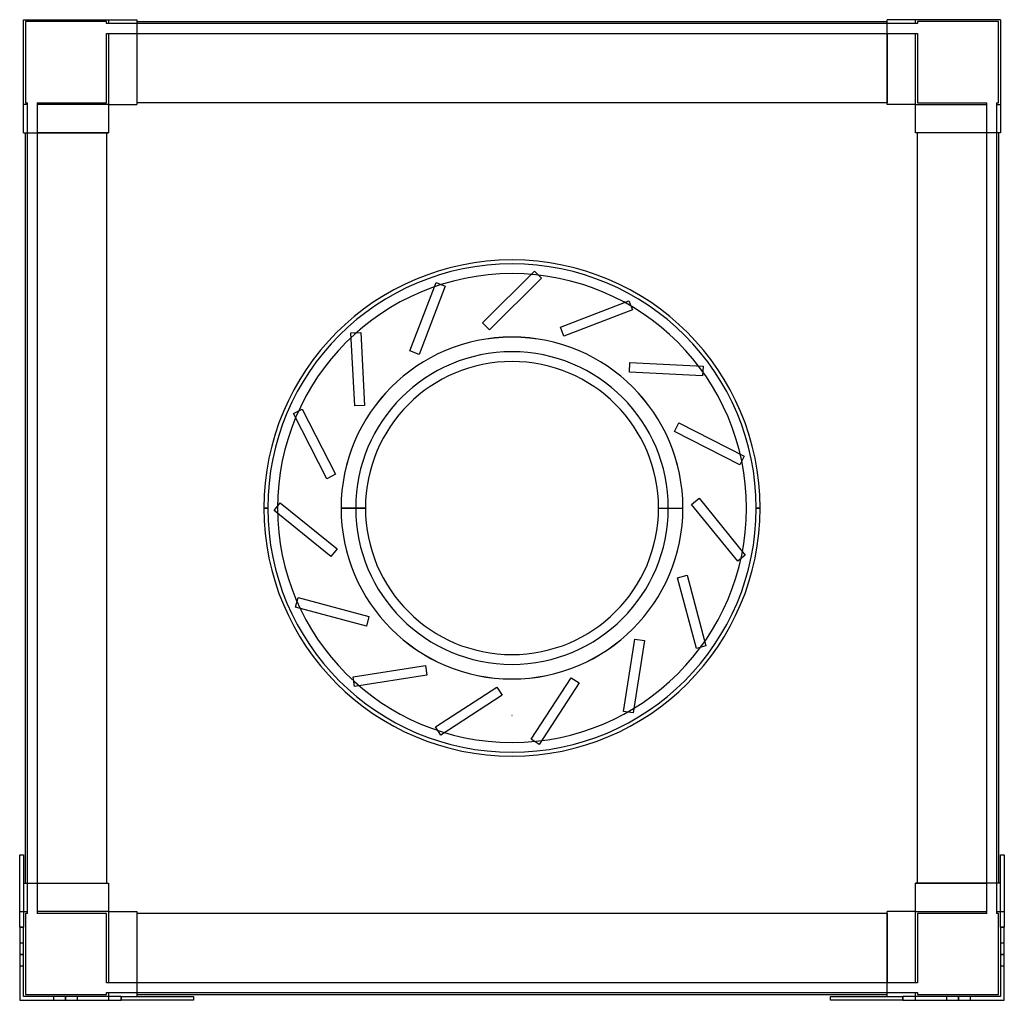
# Model space of a CAD drawing. Header units: millimetres. Extents: x -252 to 252, y -252 to 250.
import ezdxf

# ---------------------------------------------------------------- set-up
doc = ezdxf.new("R2010")
doc.units = ezdxf.units.MM
doc.layers.add('MAIN-1', color=7, linetype='Continuous')
doc.layers.add('MAIN-2', color=7, linetype='Continuous')

msp = doc.modelspace()

# ---------------------------------------------------------------- linework, layer by layer
at = {"layer": 'MAIN-1'}
for p, q in [((-250, 192), (-250, 250)), ((-250, 250), (-192, 250)), ((-192, 250), (-192, 206.5)), ((-192, 249), (192, 249)), ((192, 206.5), (192, 250)), ((250, 250), (192, 250)), ((250, 250), (250, 192)), ((192, 207.5), (-192, 207.5)), ((-206.5, 206.5), (-192, 206.5)), ((-206.5, 206.5), (-206.5, 192)), ((206.5, 206.5), (192, 206.5)), ((206.5, 192), (206.5, 206.5)), ((-250, 192), (-206.5, 192)), ((-249, -192), (-249, 192)), ((-207.5, 192), (-207.5, -192)), ((250, 192), (206.5, 192)), ((207.5, -192), (207.5, 192)), ((249, 192), (249, -192)), ((-127, 0), (-125, 0)), ((-75.01, 0), (-87.51, 0)), ((75.01, 0), (87.51, 0)), ((127, 0), (125, 0)), ((-252, -177.5), (-250, -177.5)), ((-252, -214.5), (-252, -177.5)), ((-250, -177.5), (-250, -214.5)), ((250, -214.5), (250, -177.5)), ((250, -177.5), (252, -177.5)), ((252, -177.5), (252, -214.5)), ((-250, -192), (-206.5, -192)), ((-206.5, -192), (-206.5, -206.5)), ((250, -192), (206.5, -192)), ((206.5, -206.5), (206.5, -192)), ((-206.5, -206.5), (-192, -206.5)), ((-192, -206.5), (-192, -250)), ((192, -250), (192, -206.5)), ((206.5, -206.5), (192, -206.5)), ((192, -207.5), (-192, -207.5)), ((-250, -214.5), (-252, -214.5)), ((-252, -214.5), (-252, -252)), ((-250, -250), (-250, -214.5)), ((250, -214.5), (250, -250)), ((252, -214.5), (250, -214.5)), ((252, -252), (252, -214.5)), ((-252, -252), (-200, -252)), ((-200, -250), (-250, -250)), ((-200, -250), (-163, -250)), ((-200, -252), (-200, -250)), ((-163, -252), (-200, -252)), ((-192, -249), (192, -249)), ((-163, -250), (-163, -252)), ((163, -250), (200, -250)), ((163, -252), (163, -250)), ((200, -252), (163, -252)), ((250, -250), (200, -250)), ((200, -250), (200, -252)), ((200, -252), (252, -252))]:
    msp.add_line(p, q, dxfattribs=at)
for radius, start, end in [(127, 0, 180), (125, 0, 180), (120, 0, 180), (87.51, 90, 180), (87.51, 0, 90), (75.01, 0, 180), (127, 180, 0), (125, 180, 0), (120, 180, 0), (75.01, 180, 0), (87.51, 270, 0), (87.51, 180, 270)]:
    msp.add_arc((0, 0), radius, start, end, dxfattribs=at)
at = {"layer": 'MAIN-2'}
for p, q in [((-250, 250), (-250, 250)), ((-250, 250), (-250, 250)), ((-207.5, 249), (-249, 249)), ((-249, 249), (-249, 207.5)), ((-249, 249), (-249, 249)), ((-207.5, 248), (-207.5, 249)), ((-207.5, 249), (-207.5, 249)), ((-207.5, 248), (-207.5, 248)), ((-206.5, 248), (-207.5, 248)), ((-206.5, 250), (-206.5, 248)), ((-206.5, 250), (-206.5, 250)), ((-206.5, 250), (-206.5, 250)), ((-206.5, 248), (-206.5, 248)), ((-206.5, 248), (-206.5, 248)), ((-192, 248), (-206.5, 248)), ((-192, 250), (-192, 250)), ((-192, 250), (-192, 250)), ((-192, 249), (-192, 249)), ((-192, 249), (-192, 249)), ((-192, 248), (-192, 248)), ((-192, 248), (-192, 248)), ((192, 248), (-192, 248)), ((192, 250), (192, 250)), ((192, 250), (192, 250)), ((192, 249), (192, 249)), ((192, 249), (192, 249)), ((192, 248), (192, 248)), ((192, 248), (192, 248)), ((206.5, 248), (192, 248)), ((206.5, 248), (206.5, 250)), ((206.5, 250), (206.5, 250)), ((206.5, 250), (206.5, 250)), ((206.5, 248), (206.5, 248)), ((207.5, 248), (206.5, 248)), ((206.5, 248), (206.5, 248)), ((207.5, 249), (207.5, 248)), ((207.5, 249), (207.5, 249)), ((249, 249), (207.5, 249)), ((207.5, 248), (207.5, 248)), ((249, 249), (249, 249)), ((249, 207.5), (249, 249)), ((250, 250), (250, 250)), ((250, 250), (250, 250)), ((-207.5, 243), (-206.5, 243)), ((-207.5, 243), (-207.5, 243)), ((-207.5, 207.5), (-207.5, 243)), ((-206.5, 243), (-206.5, 243)), ((-206.5, 243), (-192, 243)), ((-206.5, 243), (-206.5, 243)), ((-206.5, 243), (-206.5, 206.5)), ((-192, 243), (-192, 243)), ((-192, 243), (-192, 243)), ((-192, 243), (-192, 207.5)), ((-192, 243), (192, 243)), ((192, 243), (192, 243)), ((192, 243), (192, 207.5)), ((192, 243), (192, 243)), ((192, 243), (206.5, 243)), ((206.5, 243), (206.5, 243)), ((206.5, 243), (207.5, 243)), ((206.5, 243), (206.5, 243)), ((206.5, 206.5), (206.5, 243)), ((207.5, 243), (207.5, 243)), ((207.5, 243), (207.5, 207.5)), ((-249, 207.5), (-248, 207.5)), ((-249, 207.5), (-249, 207.5)), ((-248, 206.5), (-248, 207.5)), ((-248, 207.5), (-248, 207.5)), ((-243, 207.5), (-243, 206.5)), ((-243, 207.5), (-207.5, 207.5)), ((-243, 207.5), (-243, 207.5)), ((-207.5, 207.5), (-207.5, 207.5)), ((-192, 207.5), (-192, 207.5)), ((-192, 207.5), (-192, 207.5)), ((-192, 207.5), (-192, 206.5)), ((-192, 207.5), (-192, 207.5)), ((-192, 207.5), (-192, 207.5)), ((192, 207.5), (192, 207.5)), ((192, 207.5), (192, 207.5)), ((192, 206.5), (192, 207.5)), ((192, 207.5), (192, 207.5)), ((192, 207.5), (192, 207.5)), ((207.5, 207.5), (243, 207.5)), ((207.5, 207.5), (207.5, 207.5)), ((243, 206.5), (243, 207.5)), ((243, 207.5), (243, 207.5)), ((248, 207.5), (249, 207.5)), ((248, 207.5), (248, 207.5)), ((248, 207.5), (248, 206.5)), ((249, 207.5), (249, 207.5)), ((-250, 206.5), (-250, 206.5)), ((-248, 206.5), (-250, 206.5)), ((-250, 206.5), (-250, 206.5)), ((-248, 192), (-248, 206.5)), ((-248, 206.5), (-248, 206.5)), ((-248, 206.5), (-248, 206.5)), ((-243, 206.5), (-243, 206.5)), ((-243, 206.5), (-243, 206.5)), ((-243, 206.5), (-243, 192)), ((-206.5, 206.5), (-243, 206.5)), ((-206.5, 206.5), (-206.5, 206.5)), ((-206.5, 206.5), (-206.5, 206.5)), ((-206.5, 206.5), (-206.5, 206.5)), ((-206.5, 206.5), (-206.5, 206.5)), ((-206.5, 206.5), (-206.5, 206.5)), ((-206.5, 206.5), (-206.5, 206.5)), ((-192, 206.5), (-192, 206.5)), ((-192, 206.5), (-192, 206.5)), ((-192, 206.5), (-192, 206.5)), ((-192, 206.5), (-192, 206.5)), ((192, 206.5), (192, 206.5)), ((192, 206.5), (192, 206.5)), ((192, 206.5), (192, 206.5)), ((192, 206.5), (192, 206.5)), ((206.5, 206.5), (206.5, 206.5)), ((206.5, 206.5), (206.5, 206.5)), ((206.5, 206.5), (206.5, 206.5)), ((206.5, 206.5), (206.5, 206.5)), ((206.5, 206.5), (206.5, 206.5)), ((206.5, 206.5), (243, 206.5)), ((206.5, 206.5), (206.5, 206.5)), ((243, 192), (243, 206.5)), ((243, 206.5), (243, 206.5)), ((243, 206.5), (243, 206.5)), ((248, 206.5), (248, 206.5)), ((248, 206.5), (248, 206.5)), ((248, 206.5), (248, 192)), ((248, 206.5), (250, 206.5)), ((250, 206.5), (250, 206.5)), ((250, 206.5), (250, 206.5)), ((-250, 192), (-250, 192)), ((-250, 192), (-250, 192)), ((-249, 192), (-249, 192)), ((-249, 192), (-249, 192)), ((-248, 192), (-248, 192)), ((-248, -192), (-248, 192)), ((-248, 192), (-248, 192)), ((-243, 192), (-243, 192)), ((-207.5, 192), (-243, 192)), ((-243, 192), (-243, 192)), ((-243, 192), (-243, -192)), ((-207.5, 192), (-207.5, 192)), ((-207.5, 192), (-207.5, 192)), ((-206.5, 192), (-207.5, 192)), ((-207.5, 192), (-207.5, 192)), ((-207.5, 192), (-207.5, 192)), ((-206.5, 192), (-206.5, 192)), ((-206.5, 192), (-206.5, 192)), ((-206.5, 192), (-206.5, 192)), ((-206.5, 192), (-206.5, 192)), ((206.5, 192), (206.5, 192)), ((206.5, 192), (206.5, 192)), ((207.5, 192), (206.5, 192)), ((206.5, 192), (206.5, 192)), ((206.5, 192), (206.5, 192)), ((207.5, 192), (207.5, 192)), ((207.5, 192), (207.5, 192)), ((207.5, 192), (207.5, 192)), ((207.5, 192), (207.5, 192)), ((243, 192), (207.5, 192)), ((243, 192), (243, 192)), ((243, 192), (243, 192)), ((243, -192), (243, 192)), ((248, 192), (248, 192)), ((248, 192), (248, -192)), ((248, 192), (248, 192)), ((249, 192), (249, 192)), ((249, 192), (249, 192)), ((250, 192), (250, 192)), ((250, 192), (250, 192)), ((-15.03, 94.76), (11.49, 121.28)), ((11.49, 121.28), (15.03, 117.74)), ((11.49, 121.28), (11.49, 121.28)), ((15.03, 117.74), (-11.49, 91.22)), ((15.03, 117.74), (15.03, 117.74)), ((-52.27, 80.46), (-38.83, 115.46)), ((-34.16, 113.67), (-47.6, 78.66)), ((-38.83, 115.46), (-34.16, 113.67)), ((-38.83, 115.46), (-38.83, 115.46)), ((-34.16, 113.67), (-34.16, 113.67)), ((24.82, 92.68), (59.82, 106.12)), ((59.82, 106.12), (61.62, 101.45)), ((59.82, 106.12), (59.82, 106.12)), ((61.62, 101.45), (26.61, 88.01)), ((61.62, 101.45), (61.62, 101.45)), ((-11.49, 91.22), (-15.03, 94.76)), ((-15.03, 94.76), (-15.03, 94.76)), ((-11.49, 91.22), (-11.49, 91.22)), ((26.61, 88.01), (24.82, 92.68)), ((24.82, 92.68), (24.82, 92.68)), ((-82.44, 89.69), (-77.44, 89.95)), ((-80.47, 52.24), (-82.44, 89.69)), ((-82.44, 89.69), (-82.44, 89.69)), ((-77.44, 89.95), (-75.48, 52.5)), ((-77.44, 89.95), (-77.44, 89.95)), ((0, 87.51), (0, 87.51)), ((0, 87.51), (0, 87.51)), ((26.61, 88.01), (26.61, 88.01)), ((-47.6, 78.66), (-52.27, 80.46)), ((-52.27, 80.46), (-52.27, 80.46)), ((-47.6, 78.66), (-47.6, 78.66)), ((60.1, 69.58), (60.37, 74.57)), ((60.37, 74.57), (97.81, 72.61)), ((60.37, 74.57), (60.37, 74.57)), ((97.81, 72.61), (97.55, 67.62)), ((97.81, 72.61), (97.81, 72.61)), ((97.55, 67.62), (60.1, 69.58)), ((60.1, 69.58), (60.1, 69.58)), ((97.55, 67.62), (97.55, 67.62)), ((-111.79, 48.4), (-107.33, 50.67)), ((-107.33, 50.67), (-90.31, 17.26)), ((-107.33, 50.67), (-107.33, 50.67)), ((-75.48, 52.5), (-80.47, 52.24)), ((-80.47, 52.24), (-80.47, 52.24)), ((-75.48, 52.5), (-75.48, 52.5)), ((-94.76, 14.99), (-111.79, 48.4)), ((-111.79, 48.4), (-111.79, 48.4)), ((83.21, 39.12), (85.48, 43.57)), ((85.48, 43.57), (118.89, 26.55)), ((85.48, 43.57), (85.48, 43.57)), ((116.62, 22.09), (83.21, 39.12)), ((83.21, 39.12), (83.21, 39.12)), ((118.89, 26.55), (116.62, 22.09)), ((118.89, 26.55), (118.89, 26.55)), ((116.62, 22.09), (116.62, 22.09)), ((-90.31, 17.26), (-94.76, 14.99)), ((-90.31, 17.26), (-90.31, 17.26)), ((-94.76, 14.99), (-94.76, 14.99)), ((-127, 0), (-125, 0)), ((-125, 0), (-125, 0)), ((-125, 0), (-125, 0)), ((-125, 0), (-125, 0)), ((-121.81, -1.25), (-118.67, 2.64)), ((-120, 0), (-120, 0)), ((-120, 0), (-120, 0)), ((-118.67, 2.64), (-89.52, -20.96)), ((-118.67, 2.64), (-118.67, 2.64)), ((-87.5, 0), (-87.5, 0)), ((-80.01, 0), (-87.49, 0)), ((-87.49, 0), (-87.49, 0)), ((75.01, 0), (87.51, 0)), ((80.01, 0), (87.49, 0)), ((87.49, 0), (87.49, 0)), ((87.5, 0), (87.5, 0)), ((91.93, 1.89), (95.81, 5.04)), ((115.52, -27.25), (91.93, 1.89)), ((91.93, 1.89), (91.93, 1.89)), ((95.81, 5.04), (119.41, -24.1)), ((95.81, 5.04), (95.81, 5.04)), ((120, 0), (120, 0)), ((120, 0), (120, 0)), ((127, 0), (125, 0)), ((125, 0), (125, 0)), ((125, 0), (125, 0)), ((125, 0), (127, 0)), ((125, 0), (125, 0)), ((-125, 0), (-127, 0)), ((-127, 0), (-125, 0)), ((-125, 0), (-125, 0)), ((-125, 0), (-125, 0)), ((-125, 0), (-125, 0)), ((-92.67, -24.85), (-121.81, -1.25)), ((-121.81, -1.25), (-121.81, -1.25)), ((-120, 0), (-120, 0)), ((-120, 0), (-120, 0)), ((-87.51, 0), (-75.01, 0)), ((-87.5, 0), (-87.5, 0)), ((-87.49, 0), (-87.49, 0)), ((-87.49, 0), (-80.01, 0)), ((80.01, 0), (87.49, 0)), ((87.49, 0), (87.49, 0)), ((87.5, 0), (87.5, 0)), ((120, 0), (120, 0)), ((120, 0), (120, 0)), ((125, 0), (127, 0)), ((125, 0), (125, 0)), ((125, 0), (125, 0)), ((125, 0), (125, 0)), ((-89.52, -20.96), (-92.67, -24.85)), ((-92.67, -24.85), (-92.67, -24.85)), ((-89.52, -20.96), (-89.52, -20.96)), ((119.41, -24.1), (115.52, -27.25)), ((119.41, -24.1), (119.41, -24.1)), ((115.52, -27.25), (115.52, -27.25)), ((84.75, -35.66), (89.58, -34.37)), ((89.58, -34.37), (99.28, -70.59)), ((89.58, -34.37), (89.58, -34.37)), ((94.45, -71.88), (84.75, -35.66)), ((84.75, -35.66), (84.75, -35.66)), ((-110.77, -50.69), (-109.48, -45.86)), ((-109.48, -45.86), (-73.26, -55.56)), ((-109.48, -45.86), (-109.48, -45.86)), ((-74.55, -60.39), (-110.77, -50.69)), ((-110.77, -50.69), (-110.77, -50.69)), ((-73.26, -55.56), (-74.55, -60.39)), ((-74.55, -60.39), (-74.55, -60.39)), ((-73.26, -55.56), (-73.26, -55.56)), ((57.05, -104.09), (62.92, -67.05)), ((67.85, -67.83), (61.99, -104.87)), ((62.92, -67.05), (67.85, -67.83)), ((62.92, -67.05), (62.92, -67.05)), ((67.85, -67.83), (67.85, -67.83)), ((99.28, -70.59), (94.45, -71.88)), ((94.45, -71.88), (94.45, -71.88)), ((99.28, -70.59), (99.28, -70.59)), ((-81.36, -86.42), (-44.32, -80.56)), ((-44.32, -80.56), (-43.54, -85.49)), ((-44.32, -80.56), (-44.32, -80.56)), ((-43.54, -85.49), (-80.58, -91.36)), ((-43.54, -85.49), (-43.54, -85.49)), ((-80.58, -91.36), (-81.36, -86.42)), ((-81.36, -86.42), (-81.36, -86.42)), ((0, -87.51), (0, -87.51)), ((0, -87.51), (0, -87.51)), ((9.78, -118.29), (30.21, -86.84)), ((34.4, -89.56), (13.98, -121.01)), ((30.21, -86.84), (34.4, -89.56)), ((30.21, -86.84), (30.21, -86.84)), ((34.4, -89.56), (34.4, -89.56)), ((-80.58, -91.36), (-80.58, -91.36)), ((-39.18, -112.04), (-7.73, -91.62)), ((-7.73, -91.62), (-5, -95.81)), ((-7.73, -91.62), (-7.73, -91.62)), ((-5, -95.81), (-36.45, -116.24)), ((-5, -95.81), (-5, -95.81)), ((61.99, -104.87), (57.05, -104.09)), ((57.05, -104.09), (57.05, -104.09)), ((61.99, -104.87), (61.99, -104.87)), ((0, -106.25), (0, -106.25)), ((0, -106.25), (0, -106.25)), ((0, -106.25), (0, -106.25)), ((0, -106.25), (0, -106.25)), ((0, -106.25), (0, -106.25)), ((0, -106.25), (0, -106.25)), ((-36.45, -116.24), (-39.18, -112.04)), ((-39.18, -112.04), (-39.18, -112.04)), ((-36.45, -116.24), (-36.45, -116.24)), ((13.98, -121.01), (9.78, -118.29)), ((9.78, -118.29), (9.78, -118.29)), ((13.98, -121.01), (13.98, -121.01)), ((-252, -177.5), (-252, -177.5)), ((-252, -177.5), (-252, -177.5)), ((-250, -177.5), (-250, -177.5)), ((-250, -177.5), (-250, -177.5)), ((250, -177.5), (250, -177.5)), ((250, -177.5), (250, -177.5)), ((252, -177.5), (252, -177.5)), ((252, -177.5), (252, -177.5)), ((-250, -192), (-250, -192)), ((-250, -192), (-250, -192)), ((-249, -192), (-249, -192)), ((-249, -192), (-249, -192)), ((-248, -206.5), (-248, -192)), ((-248, -192), (-248, -192)), ((-248, -192), (-248, -192)), ((-243, -192), (-243, -192)), ((-243, -192), (-243, -192)), ((-243, -192), (-207.5, -192)), ((-243, -192), (-243, -206.5)), ((-207.5, -192), (-207.5, -192)), ((-207.5, -192), (-206.5, -192)), ((-207.5, -192), (-207.5, -192)), ((-207.5, -192), (-207.5, -192)), ((-207.5, -192), (-207.5, -192)), ((-206.5, -192), (-206.5, -192)), ((-206.5, -192), (-206.5, -192)), ((-206.5, -192), (-206.5, -192)), ((-206.5, -192), (-206.5, -192)), ((206.5, -192), (206.5, -192)), ((206.5, -192), (207.5, -192)), ((206.5, -192), (206.5, -192)), ((206.5, -192), (206.5, -192)), ((206.5, -192), (206.5, -192)), ((207.5, -192), (207.5, -192)), ((207.5, -192), (207.5, -192)), ((207.5, -192), (207.5, -192)), ((207.5, -192), (243, -192)), ((207.5, -192), (207.5, -192)), ((243, -192), (243, -192)), ((243, -192), (243, -192)), ((243, -206.5), (243, -192)), ((248, -192), (248, -192)), ((248, -192), (248, -206.5)), ((248, -192), (248, -192)), ((249, -192), (249, -192)), ((249, -192), (249, -192)), ((250, -192), (250, -192)), ((250, -192), (250, -192)), ((-252, -206.5), (-252, -206.5)), ((-252, -206.5), (-252, -206.5)), ((-252, -206.5), (-248, -206.5)), ((-250, -206.5), (-250, -206.5)), ((-250, -206.5), (-250, -206.5)), ((-248, -206.5), (-248, -206.5)), ((-248, -207.5), (-248, -206.5)), ((-248, -206.5), (-248, -206.5)), ((-243, -206.5), (-243, -207.5)), ((-243, -206.5), (-243, -206.5)), ((-243, -206.5), (-243, -206.5)), ((-206.5, -206.5), (-243, -206.5)), ((-206.5, -206.5), (-206.5, -206.5)), ((-206.5, -206.5), (-206.5, -206.5)), ((-206.5, -206.5), (-206.5, -206.5)), ((-206.5, -206.5), (-206.5, -206.5)), ((-206.5, -206.5), (-206.5, -243)), ((-206.5, -206.5), (-206.5, -206.5)), ((-206.5, -206.5), (-206.5, -206.5)), ((-192, -206.5), (-192, -206.5)), ((-192, -206.5), (-192, -206.5)), ((-192, -206.5), (-192, -207.5)), ((-192, -206.5), (-192, -206.5)), ((-192, -206.5), (-192, -206.5)), ((192, -206.5), (192, -206.5)), ((192, -206.5), (192, -206.5)), ((192, -207.5), (192, -206.5)), ((192, -206.5), (192, -206.5)), ((192, -206.5), (192, -206.5)), ((206.5, -206.5), (206.5, -206.5)), ((206.5, -206.5), (206.5, -206.5)), ((206.5, -206.5), (206.5, -206.5)), ((206.5, -206.5), (206.5, -206.5)), ((206.5, -243), (206.5, -206.5)), ((206.5, -206.5), (206.5, -206.5)), ((206.5, -206.5), (206.5, -206.5)), ((206.5, -206.5), (243, -206.5)), ((243, -207.5), (243, -206.5)), ((243, -206.5), (243, -206.5)), ((243, -206.5), (243, -206.5)), ((248, -206.5), (248, -206.5)), ((248, -206.5), (248, -206.5)), ((248, -206.5), (248, -207.5)), ((248, -206.5), (252, -206.5)), ((250, -206.5), (250, -206.5)), ((250, -206.5), (250, -206.5)), ((252, -206.5), (252, -206.5)), ((252, -206.5), (252, -206.5)), ((-248, -207.5), (-249, -207.5)), ((-249, -207.5), (-249, -249)), ((-249, -207.5), (-249, -207.5)), ((-248, -207.5), (-248, -207.5)), ((-207.5, -207.5), (-243, -207.5)), ((-243, -207.5), (-243, -207.5)), ((-207.5, -243), (-207.5, -207.5)), ((-207.5, -207.5), (-207.5, -207.5)), ((-192, -207.5), (-192, -207.5)), ((-192, -207.5), (-192, -207.5)), ((-192, -207.5), (-192, -207.5)), ((-192, -207.5), (-192, -207.5)), ((-192, -207.5), (-192, -243)), ((192, -207.5), (192, -207.5)), ((192, -207.5), (192, -207.5)), ((192, -207.5), (192, -207.5)), ((192, -207.5), (192, -243)), ((192, -207.5), (192, -207.5)), ((207.5, -207.5), (207.5, -243)), ((207.5, -207.5), (207.5, -207.5)), ((243, -207.5), (207.5, -207.5)), ((243, -207.5), (243, -207.5)), ((248, -207.5), (248, -207.5)), ((249, -207.5), (248, -207.5)), ((249, -207.5), (249, -207.5)), ((249, -249), (249, -207.5)), ((-252, -214.5), (-250, -214.5)), ((250, -214.5), (252, -214.5)), ((-252, -222.5), (-250, -222.5)), ((-252, -222.5), (-252, -222.5)), ((-252, -222.5), (-252, -222.5)), ((-250, -222.5), (-250, -222.5)), ((-250, -222.5), (-250, -222.5)), ((250, -222.5), (250, -222.5)), ((250, -222.5), (252, -222.5)), ((250, -222.5), (250, -222.5)), ((252, -222.5), (252, -222.5)), ((252, -222.5), (252, -222.5)), ((-252, -228.5), (-250, -228.5)), ((-250, -228.5), (-252, -228.5)), ((-250, -228.5), (-252, -228.5)), ((-252, -228.5), (-250, -228.5)), ((250, -228.5), (252, -228.5)), ((252, -228.5), (250, -228.5)), ((252, -228.5), (250, -228.5)), ((250, -228.5), (252, -228.5)), ((-250, -234.5), (-252, -234.5)), ((-252, -234.5), (-252, -234.5)), ((-252, -234.5), (-252, -234.5)), ((-250, -234.5), (-250, -234.5)), ((-250, -234.5), (-250, -234.5)), ((252, -234.5), (250, -234.5)), ((250, -234.5), (250, -234.5)), ((250, -234.5), (250, -234.5)), ((252, -234.5), (252, -234.5)), ((252, -234.5), (252, -234.5)), ((-207.5, -243), (-207.5, -243)), ((-206.5, -243), (-207.5, -243)), ((-206.5, -243), (-206.5, -243)), ((-192, -243), (-206.5, -243)), ((-206.5, -243), (-206.5, -243)), ((-192, -243), (-192, -243)), ((-192, -243), (-192, -243)), ((192, -243), (-192, -243)), ((192, -243), (192, -243)), ((192, -243), (192, -243)), ((206.5, -243), (192, -243)), ((206.5, -243), (206.5, -243)), ((207.5, -243), (206.5, -243)), ((206.5, -243), (206.5, -243)), ((207.5, -243), (207.5, -243)), ((-252, -252), (-252, -252)), ((-252, -252), (-252, -252)), ((-250, -250), (-250, -250)), ((-250, -250), (-250, -250)), ((-250, -250), (-250, -250)), ((-250, -250), (-250, -250)), ((-249, -249), (-207.5, -249)), ((-249, -249), (-249, -249)), ((-234.5, -252), (-234.5, -250)), ((-234.5, -250), (-234.5, -250)), ((-234.5, -250), (-234.5, -250)), ((-234.5, -252), (-234.5, -252)), ((-234.5, -252), (-234.5, -252)), ((-228.5, -252), (-228.5, -250)), ((-228.5, -250), (-228.5, -252)), ((-228.5, -252), (-228.5, -250)), ((-228.5, -250), (-228.5, -252)), ((-222.5, -250), (-222.5, -250)), ((-222.5, -250), (-222.5, -252)), ((-222.5, -250), (-222.5, -250)), ((-222.5, -252), (-222.5, -252)), ((-222.5, -252), (-222.5, -252)), ((-207.5, -249), (-207.5, -248)), ((-207.5, -248), (-206.5, -248)), ((-207.5, -248), (-207.5, -248)), ((-207.5, -249), (-207.5, -249)), ((-206.5, -248), (-206.5, -248)), ((-206.5, -248), (-206.5, -252)), ((-206.5, -248), (-206.5, -248)), ((-206.5, -248), (-192, -248)), ((-206.5, -250), (-206.5, -250)), ((-206.5, -250), (-206.5, -250)), ((-206.5, -252), (-206.5, -252)), ((-206.5, -252), (-206.5, -252)), ((-200, -250), (-200, -252)), ((-192, -248), (-192, -248)), ((-192, -248), (-192, -248)), ((-192, -248), (192, -248)), ((-192, -249), (-192, -249)), ((-192, -249), (-192, -249)), ((-192, -250), (-192, -250)), ((-192, -250), (-192, -250)), ((-163, -250), (-163, -250)), ((-163, -250), (-163, -250)), ((-163, -252), (-163, -252)), ((-163, -252), (-163, -252)), ((163, -250), (163, -250)), ((163, -250), (163, -250)), ((163, -252), (163, -252)), ((163, -252), (163, -252)), ((192, -248), (206.5, -248)), ((192, -248), (192, -248)), ((192, -248), (192, -248)), ((192, -249), (192, -249)), ((192, -249), (192, -249)), ((192, -250), (192, -250)), ((192, -250), (192, -250)), ((200, -252), (200, -250)), ((206.5, -248), (206.5, -248)), ((206.5, -252), (206.5, -248)), ((206.5, -248), (206.5, -248)), ((206.5, -248), (207.5, -248)), ((206.5, -250), (206.5, -250)), ((206.5, -250), (206.5, -250)), ((206.5, -252), (206.5, -252)), ((206.5, -252), (206.5, -252)), ((207.5, -248), (207.5, -248)), ((207.5, -248), (207.5, -249)), ((207.5, -249), (249, -249)), ((207.5, -249), (207.5, -249)), ((222.5, -252), (222.5, -250)), ((222.5, -250), (222.5, -250)), ((222.5, -250), (222.5, -250)), ((222.5, -252), (222.5, -252)), ((222.5, -252), (222.5, -252)), ((228.5, -252), (228.5, -250)), ((228.5, -250), (228.5, -252)), ((228.5, -252), (228.5, -250)), ((228.5, -250), (228.5, -252)), ((234.5, -250), (234.5, -250)), ((234.5, -250), (234.5, -252)), ((234.5, -250), (234.5, -250)), ((234.5, -252), (234.5, -252)), ((234.5, -252), (234.5, -252)), ((249, -249), (249, -249)), ((250, -250), (250, -250)), ((250, -250), (250, -250)), ((250, -250), (250, -250)), ((250, -250), (250, -250)), ((252, -252), (252, -252)), ((252, -252), (252, -252))]:
    msp.add_line(p, q, dxfattribs=at)
for centre, radius, start, end in [((0, 0), 87.5, 0, 180), ((0, 0), 87.49, 0, 180), ((0, 0), 80.01, 0, 180), ((0, 0), 80.01, 0, 180), ((0, 0), 87.5, 180, 0), ((0, 0), 87.49, 180, 0), ((0, 0), 80.01, 180, 0), ((0, 0), 80.01, 180, 0), ((0, -106.25), 0.001, 0, 180), ((0, -106.25), 0.001, 180, 0)]:
    msp.add_arc(centre, radius, start, end, dxfattribs=at)

doc.saveas('drawing.dxf')
